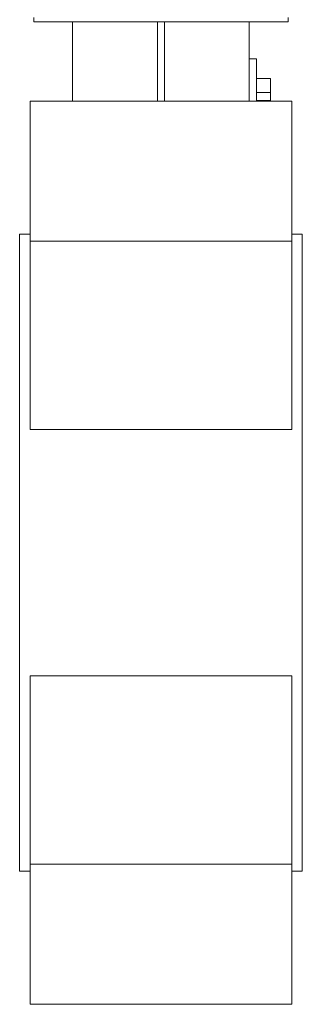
# Model space of a CAD drawing. Header units: millimetres. Extents: x -94 to 300, y 45 to 642.
# Tile 2 of 4: x 229 to 269, y 166 to 305. Entities that reach past the tile are written whole.
import ezdxf

# ---------------------------------------------------------------- set-up
doc = ezdxf.new("R2010")
doc.units = ezdxf.units.MM

msp = doc.modelspace()

# ---------------------------------------------------------------- linework, layer by layer
at = {"color": 7, "linetype": 'Continuous', "lineweight": 15}
for p, q in [((231.3, 305.03), (231.3, 305.61)), ((231.3, 305.03), (248.8, 305.03)), ((236.8, 293.83), (236.8, 305.03)), ((248.8, 305.03), (249.8, 305.03)), ((249.8, 305.03), (267.3, 305.03)), ((261.8, 293.83), (261.8, 305.03)), ((267.3, 305.61), (267.3, 305.03)), ((262.8, 299.78), (261.8, 299.78)), ((262.8, 299.78), (262.8, 293.93)), ((264.8, 297.03), (262.8, 297.03)), ((264.8, 297.03), (264.8, 295.03)), ((264.8, 295.03), (262.8, 295.03)), ((264.8, 295.03), (264.8, 293.93)), ((267.8, 293.83), (230.8, 293.83)), ((230.8, 293.83), (230.8, 274.03)), ((264.8, 293.93), (262.8, 293.93)), ((264.8, 293.93), (264.8, 293.83)), ((267.8, 293.83), (267.8, 274.03)), ((230.8, 275.03), (229.3, 275.03)), ((229.3, 230.03), (229.3, 275.03)), ((267.8, 274.03), (230.8, 274.03)), ((230.8, 274.03), (230.8, 247.45)), ((269.3, 275.03), (267.8, 275.03)), ((267.8, 274.03), (267.8, 247.45)), ((269.3, 230.03), (269.3, 275.03)), ((267.8, 247.45), (230.8, 247.45)), ((229.3, 185.03), (229.3, 230.03)), ((269.3, 185.03), (269.3, 230.03)), ((267.8, 212.62), (230.8, 212.62)), ((230.8, 212.62), (230.8, 186.04)), ((267.8, 212.62), (267.8, 186.04)), ((229.3, 185.03), (230.8, 185.03)), ((267.8, 186.04), (230.8, 186.04)), ((230.8, 186.04), (230.8, 166.24)), ((267.8, 186.04), (267.8, 166.24)), ((267.8, 185.03), (269.3, 185.03)), ((267.8, 166.24), (230.8, 166.24))]:
    msp.add_line(p, q, dxfattribs=at)
at = {"color": 8, "linetype": 'Continuous', "lineweight": 15}
for p, q in [((248.8, 293.83), (248.8, 305.03)), ((249.8, 293.83), (249.8, 305.03))]:
    msp.add_line(p, q, dxfattribs=at)

doc.saveas('drawing.dxf')
